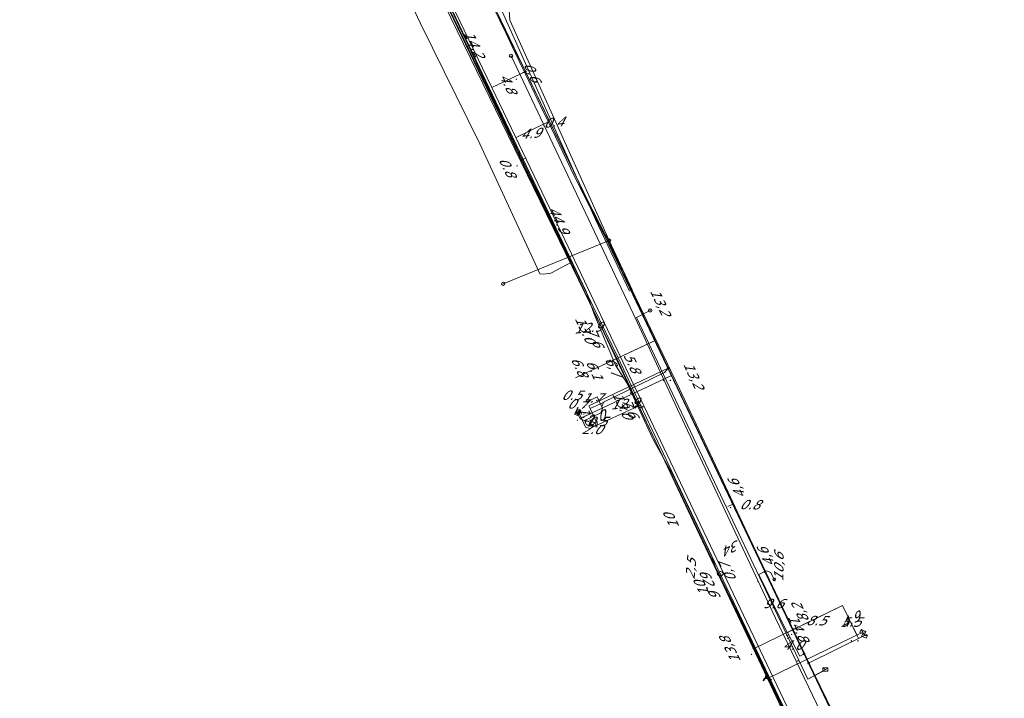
# Model space of a CAD drawing. Header units: metres. Extents: x 124576 to 133557, y 395865 to 402386.
# Tile 40 of 256: x 125753 to 125900, y 397681 to 397783. Entities that reach past the tile are written whole.
import ezdxf
from ezdxf.enums import TextEntityAlignment as Align

# ---------------------------------------------------------------- set-up
doc = ezdxf.new("R2010")
doc.units = ezdxf.units.M
doc.header["$MEASUREMENT"] = 0
for name, color, linetype, lineweight, true_color in [('LG_Datatransport_KPN_BV', 3, 'Continuous', 13, 0x00ff00), ('LG_Datatransport_Ziggo_BV', 3, 'Continuous', 13, 0x00ff00), ('LG_Gas_Lage_Druk_Enexis_Netbeheer_BV', 7, 'Continuous', 13, 0xffdc7d), ('LG_Gas_Lage_Druk_P_Enexis_Netbeheer_BV', 7, 'Continuous', 13, 0xffdc7d), ('LG_Laag_Spanning_Enexis_Netbeheer_BV', 7, 'Continuous', 13, 0x960000), ('LG_Midden_Spanning_Enexis_Netbeheer_BV', 7, 'Continuous', 13, 0xd20000), ('LG_Riool_Onder_Druk_Gemeente_Gilze_en_Rijen', 7, 'Continuous', 13, 0x800080), ('LG_Riool_Onder_Druk_Gemeente_Tilburg_Ruimtelijke_Uitvoering', 7, 'Continuous', 13, 0x800080), ('LG_Riool_Vrij_Verval_Gemeente_Gilze_en_Rijen', 7, 'Continuous', 13, 0xca00a0), ('LG_Riool_Vrij_Verval_Gemeente_Tilburg_Ruimtelijke_Uitvoering', 7, 'Continuous', 13, 0xca00a0), ('LG_unet-4_Brabant_Water', 5, 'Continuous', 13, 0x0000ff), ('MV_Datatransport_lijn', 3, 'Continuous', 0, 0x00ff00)]:
    doc.layers.add(name, color=color, linetype=linetype, lineweight=lineweight, true_color=true_color)
for name, color, linetype, lineweight in [('LG_Laag_Spanning_P_Enexis_Netbeheer_BV', 7, 'Continuous', 0), ('LG_Midden_Spanning_P_Enexis_Netbeheer_BV', 7, 'Continuous', 0), ('LG_n00003_Spitters_Electrotechniek_BV', 7, 'Continuous', 13), ('LG_overig_P_Gemeente_Tilburg_Ruimtelijke_Uitvoering', 7, 'Continuous', 0), ('LG_Riool_Vrij_Verval_P_Gemeente_Gilze_en_Rijen', 7, 'Continuous', 0), ('LG_Riool_Vrij_Verval_P_Gemeente_Tilburg_Ruimtelijke_Uitvoering', 7, 'Continuous', 0), ('LG_unet-4_P_Brabant_Water', 7, 'Continuous', 0), ('MV_Datatransport', 7, 'Continuous', 0), ('MV_Gas_Lage_Druk', 7, 'Continuous', 0), ('MV_Gas_Lage_Druk_lijn', 7, 'Continuous', 0), ('MV_Gas_Lage_Druk_pijl', 7, 'Continuous', 0), ('MV_Laag_Spanning', 7, 'Continuous', 0), ('MV_Laag_Spanning_lijn', 7, 'Continuous', 0), ('MV_Laag_Spanning_pijl', 7, 'Continuous', 0), ('MV_Midden_Spanning', 7, 'Continuous', 0), ('MV_Midden_Spanning_pijl', 7, 'Continuous', 0), ('MV_unet-4', 7, 'Continuous', 0)]:
    doc.layers.add(name, color=color, linetype=linetype, lineweight=lineweight)
doc.styles.add('Klic_Annotatie', font='verdanai.ttf', dxfattribs={"oblique": 20, "height": 1.4})
doc.styles.add('Style-Arial', font='arial.ttf')

# ---------------------------------------------------------------- blocks, each defined once
blk = doc.blocks.new('Mof')
at = {"layer": 'LG_Laag_Spanning_P_Enexis_Netbeheer_BV'}
h = blk.add_hatch(color=256, dxfattribs=at)
edge = h.paths.add_edge_path()
edge.add_arc((0, 0), 2, 0, 360)
blk = doc.blocks.new('DeliveryPoint')
at = {"layer": 'LG_Laag_Spanning_P_Enexis_Netbeheer_BV', "flags": 128}
blk.add_lwpolyline([(-3.7, -2.5), (3.8, -2.5), (3.8, 2.5), (-3.7, 2.5), (-3.7, -2.5)], close=True, dxfattribs=at)
blk.add_lwpolyline([(-3.7, 2.5), (-3.7, 2.2), (0, 0), (3.8, 2.2)], dxfattribs=at)
blk = doc.blocks.new('Mof_1')
at = {"layer": 'LG_Midden_Spanning_P_Enexis_Netbeheer_BV'}
h = blk.add_hatch(color=256, dxfattribs=at)
edge = h.paths.add_edge_path()
edge.add_arc((0, 0), 2, 0, 360)
blk = doc.blocks.new('Streetlight')
at = {"layer": 'LG_Laag_Spanning_P_Enexis_Netbeheer_BV'}
for p, q in [((-1.8, 1.8), (-1.1, 1.1)), ((0, 2.5), (0, 1.5)), ((1.8, 1.8), (1.1, 1.1)), ((-1.1, -1.1), (-1.8, -1.8)), ((0, -1.5), (0, -2.5)), ((1.1, -1.1), (1.8, -1.8))]:
    blk.add_line(p, q, dxfattribs=at)
at = {"layer": 'LG_Laag_Spanning_P_Enexis_Netbeheer_BV', "flags": 128}
for points in [[(-2.5, 0), (-1.5, 0)], [(1.5, 0), (2.5, 0)]]:
    blk.add_lwpolyline(points, dxfattribs=at)
at = {"layer": 'LG_Laag_Spanning_P_Enexis_Netbeheer_BV'}
blk.add_circle((0, 0), 1.5, dxfattribs=at)
blk = doc.blocks.new('DeliveryPoint_1')
at = {"layer": 'LG_Gas_Lage_Druk_P_Enexis_Netbeheer_BV', "flags": 128}
blk.add_lwpolyline([(-3.8, -2.5), (3.8, -2.5), (3.8, 2.5), (-3.8, 2.5), (-3.8, -2.5)], close=True, dxfattribs=at)
blk.add_lwpolyline([(-3.8, 2.5), (-3.8, 2.2), (0, 0), (3.8, 2.2)], dxfattribs=at)
blk = doc.blocks.new('Aftakzadel')
at = {"layer": 'LG_Gas_Lage_Druk_P_Enexis_Netbeheer_BV', "flags": 128}
blk.add_lwpolyline([(3, 3.1, 0.414214), (1, 1.1), (1, -6.4), (-1, -6.4), (-1, 1.1, 0.414214), (-3, 3.1), (-5.5, 3.1), (-5.5, 4.1), (-3, 4.1, -0.414214), (0, 1.1, -0.414214), (3, 4.1), (5.5, 4.1), (5.5, 3.1), (3, 3.1)], format="xyb", close=True, dxfattribs=at)
blk = doc.blocks.new('m_pijl')
at = {"layer": 'MV_Laag_Spanning_pijl'}
blk.add_hatch(color=7, dxfattribs=at).paths.add_polyline_path([(-1, -0.3), (-1, 0), (-1, 0.3), (0, 0)])
at = {"layer": 'MV_Laag_Spanning_pijl', "flags": 128}
blk.add_lwpolyline([(-1, 0), (-1, 0.3), (0, 0), (-1, -0.3), (-1, 0)], close=True, dxfattribs=at)
blk = doc.blocks.new('m_pijl_1')
at = {"layer": 'MV_Midden_Spanning_pijl'}
blk.add_hatch(color=7, dxfattribs=at).paths.add_polyline_path([(-1, -0.3), (-1, 0), (-1, 0.3), (0, 0)])
at = {"layer": 'MV_Midden_Spanning_pijl', "flags": 128}
blk.add_lwpolyline([(-1, 0), (-1, 0.3), (0, 0), (-1, -0.3), (-1, 0)], close=True, dxfattribs=at)
blk = doc.blocks.new('m_pijl_2')
at = {"layer": 'MV_Gas_Lage_Druk_pijl'}
blk.add_hatch(color=7, dxfattribs=at).paths.add_polyline_path([(-1, -0.3), (-1, 0), (-1, 0.3), (0, 0)])
at = {"layer": 'MV_Gas_Lage_Druk_pijl', "flags": 128}
blk.add_lwpolyline([(-1, 0), (-1, 0.3), (0, 0), (-1, -0.3), (-1, 0)], close=True, dxfattribs=at)
blk = doc.blocks.new('Onbekend_12')
at = {"layer": 'LG_Riool_Vrij_Verval_P_Gemeente_Gilze_en_Rijen'}
blk.add_hatch(color=256, dxfattribs=at).paths.add_polyline_path([(-0.3, -1.1, -0.262633), (0.2, 0.2), (0.6, 0.5, 0.379827), (0.7, 1.3), (0.7, 1.3, 0.228508), (0, 1.5), (0, 1.5, 0.459053), (-0.8, 0.8), (-1.3, 0.9, -0.414214), (-0.1, 2, -0.243799), (1.1, 1.5, -0.379827), (0.9, 0.1), (0.5, -0.2, 0.262633), (0.2, -1.1), (-0.2, -1.1)])
blk.add_circle((0, 0), 2.5, dxfattribs=at)
at = {"layer": 'LG_Riool_Vrij_Verval_P_Gemeente_Gilze_en_Rijen', "extrusion": (0, 0, -1)}
blk.add_solid([(0.3, -2.1), (-0.2, -2.1), (0.3, -1.5), (-0.2, -1.5)], dxfattribs=at)
blk = doc.blocks.new('FireHydrant')
at = {"layer": 'LG_unet-4_P_Brabant_Water'}
blk.add_ellipse((0, 0), major_axis=(4.45, 0), ratio=0.727642, dxfattribs=at)
at = {"layer": 'LG_unet-4_P_Brabant_Water', "style": 'Style-Arial'}
blk.add_text('BK', height=2.5, dxfattribs=at).set_placement((0, 0), align=Align.MIDDLE_CENTER)
blk = doc.blocks.new('Onbekend_2')
at = {"layer": 'LG_Riool_Vrij_Verval_P_Gemeente_Tilburg_Ruimtelijke_Uitvoering'}
blk.add_hatch(color=256, dxfattribs=at).paths.add_polyline_path([(-0.3, -1.1, -0.262633), (0.2, 0.2), (0.6, 0.5, 0.379827), (0.7, 1.3), (0.7, 1.3, 0.228508), (0, 1.5), (0, 1.5, 0.459053), (-0.8, 0.8), (-1.3, 0.9, -0.414214), (-0.1, 2, -0.243799), (1.1, 1.5, -0.379827), (0.9, 0.1), (0.5, -0.2, 0.262633), (0.2, -1.1), (-0.2, -1.1)])
blk.add_circle((0, 0), 2.5, dxfattribs=at)
at = {"layer": 'LG_Riool_Vrij_Verval_P_Gemeente_Tilburg_Ruimtelijke_Uitvoering', "extrusion": (0, 0, -1)}
blk.add_solid([(0.3, -2.1), (-0.2, -2.1), (0.3, -1.5), (-0.2, -1.5)], dxfattribs=at)
blk = doc.blocks.new('PuntVanLevering')
at = {"layer": 'LG_Riool_Vrij_Verval_P_Gemeente_Tilburg_Ruimtelijke_Uitvoering', "flags": 128}
blk.add_lwpolyline([(-3.8, -2.5), (3.8, -2.5), (3.8, 2.5), (-3.8, 2.5), (-3.8, -2.5)], close=True, dxfattribs=at)
blk.add_lwpolyline([(-3.8, 2.5), (-3.8, 2.2), (0, 0), (3.8, 2.2)], dxfattribs=at)
blk = doc.blocks.new('Onbekend_1')
at = {"layer": 'LG_overig_P_Gemeente_Tilburg_Ruimtelijke_Uitvoering'}
blk.add_hatch(color=256, dxfattribs=at).paths.add_polyline_path([(-0.3, -1.1, -0.262633), (0.2, 0.2), (0.6, 0.5, 0.379827), (0.7, 1.3), (0.7, 1.3, 0.228508), (0, 1.5), (0, 1.5, 0.459053), (-0.8, 0.8), (-1.3, 0.9, -0.414214), (-0.1, 2, -0.243799), (1.1, 1.5, -0.379827), (0.9, 0.1), (0.5, -0.2, 0.262633), (0.2, -1.1), (-0.2, -1.1)])
blk.add_circle((0, 0), 2.5, dxfattribs=at)
at = {"layer": 'LG_overig_P_Gemeente_Tilburg_Ruimtelijke_Uitvoering', "extrusion": (0, 0, -1)}
blk.add_solid([(0.3, -2.1), (-0.2, -2.1), (0.3, -1.5), (-0.2, -1.5)], dxfattribs=at)

msp = doc.modelspace()

# ---------------------------------------------------------------- linework, layer by layer
at = {"layer": 'LG_Datatransport_KPN_BV', "flags": 128}
for points in [[(125887.07, 397652.09), (125840.27, 397750.3), (125814.96, 397802.9), (125795.79, 397840.66), (125786.13, 397857), (125775.66, 397872.84), (125762.6, 397890.91), (125756.58, 397899.53)], [(125883.68, 397644.31), (125883.04, 397645.68), (125879.05, 397654.31), (125871.51, 397670.61), (125856.52, 397701.39), (125856.47, 397701.51), (125841.85, 397732.22), (125840.54, 397735), (125816.74, 397785.37), (125805.18, 397809.23), (125800.71, 397818.04), (125797.87, 397823.37), (125796.29, 397826.35), (125789.14, 397839.16), (125782.35, 397850.64), (125774.2, 397863.41), (125764.37, 397877.39), (125764.37, 397877.4), (125752.9, 397893.74)], [(125884.51, 397643.07), (125884.46, 397643.19), (125884.4, 397643.3), (125884.05, 397644.13), (125879.05, 397654.31), (125872.92, 397666.8), (125871.81, 397669.26), (125856.52, 397701.39), (125840.54, 397735), (125833.55, 397749.7), (125809.59, 397799.59), (125797.89, 397823.34)]]:
    msp.add_lwpolyline(points, dxfattribs=at)
at = {"layer": 'LG_Datatransport_Ziggo_BV', "flags": 128}
for points in [[(125866.87, 397679.73), (125859.6, 397695.03), (125856.95, 397700.27), (125856.16, 397702.65), (125850.34, 397714.75), (125847.36, 397720.15), (125843.46, 397728.62), (125841.75, 397731.23), (125838.57, 397738.85), (125837.35, 397742.24), (125815.4, 397788.43), (125790.22, 397838.3), (125787.54, 397843.37), (125781.77, 397852.81), (125777.09, 397860.07), (125755.19, 397890.61), (125752.96, 397893.82)], [(125866.87, 397679.73), (125859.6, 397695.03), (125856.95, 397700.27), (125856.16, 397702.65), (125850.34, 397714.75), (125847.36, 397720.15), (125843.46, 397728.62), (125841.75, 397731.23), (125838.57, 397738.85), (125837.35, 397742.24), (125815.4, 397788.43), (125790.22, 397838.3), (125787.54, 397843.37), (125781.77, 397852.81), (125777.09, 397860.07), (125755.19, 397890.61), (125752.96, 397893.82)], [(125752.96, 397893.82), (125755.19, 397890.61), (125777.09, 397860.07), (125781.77, 397852.81), (125787.54, 397843.37), (125790.22, 397838.3), (125815.4, 397788.43), (125837.35, 397742.24), (125838.57, 397738.85), (125841.75, 397731.23), (125843.46, 397728.62), (125847.36, 397720.15), (125850.34, 397714.75), (125856.16, 397702.65), (125856.95, 397700.27), (125859.6, 397695.03), (125866.87, 397679.73)], [(125866.87, 397679.73), (125859.6, 397695.03), (125856.95, 397700.27), (125856.16, 397702.65), (125850.34, 397714.75), (125847.36, 397720.15), (125843.46, 397728.62), (125841.75, 397731.23), (125838.57, 397738.85), (125837.35, 397742.24), (125815.4, 397788.43), (125790.22, 397838.3), (125787.54, 397843.37), (125781.77, 397852.81), (125777.09, 397860.07), (125755.19, 397890.61), (125752.96, 397893.82)], [(125752.96, 397893.82), (125755.19, 397890.61), (125777.09, 397860.07), (125781.77, 397852.81), (125787.54, 397843.37), (125790.22, 397838.3), (125815.4, 397788.43), (125837.35, 397742.24), (125838.57, 397738.85), (125841.75, 397731.23), (125843.46, 397728.62), (125847.36, 397720.15), (125850.34, 397714.75), (125856.16, 397702.65), (125856.95, 397700.27), (125859.6, 397695.03), (125866.87, 397679.73)], [(125866.87, 397679.73), (125859.6, 397695.03), (125856.95, 397700.27), (125856.16, 397702.65), (125850.34, 397714.75), (125847.36, 397720.15), (125843.46, 397728.62), (125841.75, 397731.23), (125838.57, 397738.85), (125837.35, 397742.24), (125815.4, 397788.43), (125790.22, 397838.3), (125787.54, 397843.37), (125781.77, 397852.81), (125777.09, 397860.07), (125755.19, 397890.61), (125752.96, 397893.82)], [(125859.39, 397695.43), (125856.95, 397700.27), (125856.16, 397702.65), (125850.34, 397714.75), (125847.36, 397720.15), (125843.46, 397728.62), (125841.75, 397731.23), (125838.57, 397738.85), (125837.35, 397742.24), (125815.4, 397788.43), (125790.22, 397838.3), (125787.54, 397843.37), (125781.77, 397852.81), (125777.09, 397860.07), (125755.19, 397890.61), (125752.96, 397893.82)], [(125859.39, 397695.43), (125856.95, 397700.27), (125856.16, 397702.65), (125850.34, 397714.75), (125847.36, 397720.15), (125843.46, 397728.62), (125841.75, 397731.23), (125838.57, 397738.85), (125837.35, 397742.24), (125815.4, 397788.43), (125790.22, 397838.3), (125787.54, 397843.37), (125781.77, 397852.81), (125777.09, 397860.07), (125755.19, 397890.61), (125752.96, 397893.82)], [(125859.39, 397695.43), (125856.95, 397700.27), (125856.16, 397702.65), (125850.34, 397714.75), (125847.36, 397720.15), (125843.46, 397728.62), (125841.75, 397731.23), (125838.57, 397738.85), (125837.35, 397742.24), (125815.4, 397788.43), (125790.22, 397838.3), (125787.54, 397843.37), (125781.77, 397852.81), (125777.09, 397860.07), (125755.19, 397890.61), (125752.96, 397893.82)], [(125932.92, 397414.4), (125930.83, 397460.43), (125929.98, 397481.71), (125929.4, 397491.74), (125928.82, 397500.03), (125927.46, 397514.84), (125924.75, 397532.59), (125923.91, 397535.64), (125921.65, 397546.47), (125921.55, 397548.21), (125916.96, 397564.83), (125909.05, 397587.45), (125906.03, 397595.12), (125902.93, 397602.56), (125897.75, 397614.55), (125878.22, 397656.66), (125870.6, 397672.74), (125866.87, 397679.73), (125859.39, 397695.43)], [(125932.92, 397414.4), (125930.83, 397460.43), (125929.98, 397481.71), (125929.4, 397491.74), (125928.82, 397500.03), (125927.46, 397514.84), (125924.75, 397532.59), (125923.91, 397535.64), (125921.65, 397546.47), (125921.55, 397548.21), (125916.96, 397564.83), (125909.05, 397587.45), (125906.03, 397595.12), (125902.93, 397602.56), (125897.75, 397614.55), (125878.22, 397656.66), (125870.6, 397672.74), (125866.87, 397679.73), (125859.39, 397695.43)], [(125932.92, 397414.4), (125930.83, 397460.43), (125929.98, 397481.71), (125929.4, 397491.74), (125928.82, 397500.03), (125927.46, 397514.84), (125924.75, 397532.59), (125923.91, 397535.64), (125921.65, 397546.47), (125921.55, 397548.21), (125916.96, 397564.83), (125909.05, 397587.45), (125906.03, 397595.12), (125902.93, 397602.56), (125897.75, 397614.55), (125878.22, 397656.66), (125870.6, 397672.74), (125866.87, 397679.73), (125859.39, 397695.43)]]:
    msp.add_lwpolyline(points, dxfattribs=at)
at = {"layer": 'LG_Gas_Lage_Druk_Enexis_Netbeheer_BV'}
msp.add_line((125864.43, 397684.46), (125878.7, 397691.38), dxfattribs=at)
at = {"layer": 'LG_Gas_Lage_Druk_Enexis_Netbeheer_BV', "flags": 128}
for points in [[(125884.7, 397641.52), (125884.56, 397641.82), (125864.43, 397684.46), (125853.41, 397707.78), (125845.25, 397725.19), (125841.95, 397732.26), (125816.2, 397785.1), (125810.08, 397798.01), (125799.58, 397820.16), (125797.22, 397824.91), (125796.47, 397826.43), (125795.84, 397827.61), (125770.3, 397868.99), (125752.75, 397893.5)], [(125845.25, 397725.19), (125837.93, 397721.77), (125837.27, 397722.01), (125836.2, 397724.27)]]:
    msp.add_lwpolyline(points, dxfattribs=at)
at = {"layer": 'LG_Laag_Spanning_Enexis_Netbeheer_BV'}
msp.add_line((125870.59, 397686.73), (125878.96, 397690.84), dxfattribs=at)
at = {"layer": 'LG_Laag_Spanning_Enexis_Netbeheer_BV', "flags": 128}
for points in [[(125869.93, 397688.12), (125869.05, 397689.96), (125865.93, 397696.48), (125864.06, 397700.4), (125862.79, 397703.05), (125853.28, 397723.09), (125851.08, 397727.74), (125849.64, 397730.78), (125849.46, 397731.16), (125847.62, 397735.04), (125845.98, 397738.49), (125845.38, 397739.76), (125844.54, 397741.52), (125844.28, 397742.07), (125843.77, 397743.12), (125843.54, 397743.62), (125842.66, 397745.46), (125842.09, 397746.65), (125841.59, 397747.68), (125841.04, 397748.83), (125840.46, 397749.99), (125840.1, 397750.64), (125836.76, 397757.13), (125835.04, 397760.7), (125831.64, 397767.74), (125830.51, 397770.1), (125828.35, 397774.62), (125827.32, 397776.78), (125826.32, 397778.87), (125825.35, 397780.9), (125824.4, 397782.86), (125823.5, 397784.75)], [(125869.93, 397688.12), (125869.05, 397689.96), (125865.93, 397696.48), (125864.06, 397700.4), (125862.79, 397703.05), (125853.28, 397723.09), (125851.08, 397727.74), (125849.64, 397730.78), (125849.46, 397731.16), (125847.62, 397735.04), (125845.98, 397738.49), (125845.38, 397739.76), (125844.54, 397741.52), (125844.28, 397742.07), (125843.77, 397743.12), (125843.54, 397743.62), (125842.66, 397745.46), (125842.09, 397746.65), (125841.59, 397747.68), (125841.04, 397748.83), (125840.46, 397749.99), (125840.1, 397750.64), (125836.76, 397757.13), (125835.04, 397760.7), (125831.64, 397767.74), (125830.51, 397770.1), (125828.35, 397774.62), (125827.32, 397776.78), (125826.32, 397778.87), (125825.35, 397780.9), (125824.4, 397782.86), (125823.5, 397784.75)], [(125849.64, 397730.78), (125849.05, 397730.16), (125839.95, 397725.7), (125839.71, 397725.03), (125839.82, 397724.8), (125839.58, 397724.14), (125837.14, 397723), (125836.47, 397723.24), (125836.02, 397724.19)], [(125864.06, 397700.4), (125864.29, 397700.51), (125864.96, 397700.28), (125865.47, 397699.23)], [(125879.41, 397668.21), (125877.22, 397672.72), (125875.25, 397676.9), (125873.91, 397679.72), (125872.28, 397683.16), (125870.59, 397686.73), (125869.93, 397688.12)], [(125879.41, 397668.21), (125877.22, 397672.72), (125875.25, 397676.9), (125873.91, 397679.72), (125872.28, 397683.16), (125870.59, 397686.73), (125869.93, 397688.12)]]:
    msp.add_lwpolyline(points, dxfattribs=at)
at = {"layer": 'LG_Midden_Spanning_Enexis_Netbeheer_BV', "flags": 128}
for points in [[(125828.29, 397775.12), (125826.77, 397778.27), (125822.53, 397787.13)], [(125828.29, 397775.12), (125826.77, 397778.27), (125822.53, 397787.13)], [(125888.21, 397650.26), (125886.65, 397653.58), (125881.02, 397665.42), (125875.24, 397677.25), (125871.34, 397685.33), (125861.43, 397706.2), (125857.48, 397714.64), (125851.29, 397727.73), (125847, 397736.74), (125842.56, 397745.98), (125840.5, 397750.26), (125840.27, 397750.67), (125837.54, 397756.01), (125832.05, 397767.34), (125828.29, 397775.12)], [(125888.21, 397650.26), (125886.65, 397653.58), (125881.02, 397665.42), (125875.24, 397677.25), (125871.34, 397685.33), (125861.43, 397706.2), (125857.48, 397714.64), (125851.29, 397727.73), (125847, 397736.74), (125842.56, 397745.98), (125840.5, 397750.26), (125840.27, 397750.67), (125837.54, 397756.01), (125832.05, 397767.34), (125828.29, 397775.12)]]:
    msp.add_lwpolyline(points, dxfattribs=at)
at = {"layer": 'LG_n00003_Spitters_Electrotechniek_BV'}
for p, q in [((125806.5, 397795.38), (125812.61, 397782.29)), ((125812.61, 397782.29), (125821.47, 397764.34)), ((125821.47, 397764.34), (125830.04, 397745.79)), ((125832.1, 397745.01), (125835.27, 397746.67)), ((125830.04, 397745.79), (125830.46, 397744.91)), ((125830.46, 397744.91), (125831, 397744.84)), ((125831, 397744.84), (125832.1, 397745.01))]:
    msp.add_line(p, q, dxfattribs=at)
at = {"layer": 'LG_Riool_Onder_Druk_Gemeente_Gilze_en_Rijen', "flags": 128}
msp.add_lwpolyline([(125824.63, 397784.54), (125838.76, 397753.02), (125843.83, 397742.33)], dxfattribs=at)
at = {"layer": 'LG_Riool_Onder_Druk_Gemeente_Tilburg_Ruimtelijke_Uitvoering'}
for p, q in [((125867.16, 397691.19), (125867.29, 397691.25)), ((125867.26, 397690.8), (125867.53, 397690.92)), ((125867.37, 397690.4), (125867.78, 397690.59))]:
    msp.add_line(p, q, dxfattribs=at)
at = {"layer": 'LG_Riool_Onder_Druk_Gemeente_Tilburg_Ruimtelijke_Uitvoering', "flags": 128}
for points in [[(125826.14, 397777.47), (125844.4, 397738.96), (125851.01, 397724.7), (125865.67, 397693.45), (125880.37, 397662.75), (125904.71, 397610.87), (125911.51, 397594.58), (125917.26, 397578.6), (125922.87, 397559.59)], [(125872.69, 397685.47), (125870.49, 397684.32), (125844.89, 397738.39), (125846.93, 397739.43)]]:
    msp.add_lwpolyline(points, dxfattribs=at)
at = {"layer": 'LG_Riool_Vrij_Verval_Gemeente_Gilze_en_Rijen'}
for p in [(125824.99, 397743.42), (125844.23, 397742.52)]:
    msp.add_line(p, (125840.8, 397749.86), dxfattribs=at)
at = {"layer": 'LG_Riool_Vrij_Verval_Gemeente_Gilze_en_Rijen', "flags": 128}
msp.add_lwpolyline([(125840.8, 397749.86), (125825.95, 397782.78), (125825.82, 397785.02)], dxfattribs=at)
at = {"layer": 'LG_Riool_Vrij_Verval_Gemeente_Tilburg_Ruimtelijke_Uitvoering', "flags": 128}
msp.add_lwpolyline([(125873.1, 397685.77), (125870.49, 397684.32), (125844.89, 397738.39), (125846.93, 397739.43)], dxfattribs=at)
at = {"layer": 'LG_unet-4_Brabant_Water', "flags": 128}
for points in [[(125803.47, 397812.36), (125813.13, 397792.37), (125838.42, 397740.01), (125842.13, 397732.34), (125857.39, 397700.08)], [(125857.39, 397700.08), (125867.1, 397679.66), (125882.19, 397647.91), (125885.02, 397642.27)]]:
    msp.add_lwpolyline(points, dxfattribs=at)
at = {"layer": 'MV_Datatransport_lijn'}
for p, q in [((125835.79, 397729.37), (125841.31, 397731.96)), ((125841.31, 397731.96), (125841.42, 397731.74))]:
    msp.add_line(p, q, dxfattribs=at)
at = {"layer": 'MV_Gas_Lage_Druk_lijn'}
msp.add_line((125862.35, 397688.86), (125862.27, 397689.03), dxfattribs=at)
at = {"layer": 'MV_Gas_Lage_Druk_pijl'}
for p, q in [((125828.33, 397762.17), (125827.61, 397761.83)), ((125835.79, 397729.37), (125841.95, 397732.26)), ((125836.63, 397723.37), (125838.26, 397724.13)), ((125838.26, 397724.13), (125839.11, 397722.32)), ((125875.64, 397695.34), (125862.35, 397688.86)), ((125875.64, 397695.34), (125877.8, 397690.94))]:
    msp.add_line(p, q, dxfattribs=at)
at = {"layer": 'MV_Laag_Spanning_lijn'}
for p, q in [((125837.76, 397725.18), (125849.64, 397730.78)), ((125839.01, 397726.52), (125839.71, 397725.03)), ((125840.05, 397725.74), (125839.5, 397725.48)), ((125837.96, 397724.76), (125839.5, 397725.48)), ((125863.16, 397699.96), (125864.06, 397700.4)), ((125867.37, 397691.33), (125875.64, 397695.34)), ((125868.33, 397691.74), (125867.44, 397691.3)), ((125869.3, 397687.79), (125869.93, 397688.12))]:
    msp.add_line(p, q, dxfattribs=at)
at = {"layer": 'MV_Laag_Spanning_pijl'}
for p, q in [((125831.21, 397767.36), (125826.91, 397765.29)), ((125831.65, 397767.57), (125831.21, 397767.36)), ((125835.79, 397729.37), (125847.47, 397734.85)), ((125838.26, 397724.13), (125849.94, 397729.6)), ((125837.48, 397725.79), (125839.01, 397726.52)), ((125837.96, 397724.76), (125837.76, 397725.18)), ((125838.26, 397724.13), (125837.96, 397724.76)), ((125838.26, 397724.13), (125836.45, 397723.28)), ((125838.26, 397724.13), (125838.49, 397723.63)), ((125858.53, 397710.13), (125859.26, 397710.47)), ((125867.37, 397691.33), (125863.16, 397699.96)), ((125875.64, 397695.34), (125868.33, 397691.74)), ((125875.64, 397695.34), (125878.06, 397690.4)), ((125867.44, 397691.3), (125869.3, 397687.79))]:
    msp.add_line(p, q, dxfattribs=at)
at = {"layer": 'MV_Midden_Spanning_pijl'}
for p, q in [((125817.11, 397785.55), (125823.27, 397772.72)), ((125823.29, 397772.73), (125827.71, 397774.83)), ((125827.71, 397774.83), (125828.28, 397775.1)), ((125835.79, 397729.37), (125847.79, 397735)), ((125842.5, 397732.5), (125844.96, 397727.33)), ((125838.26, 397724.13), (125850.03, 397729.64)), ((125844.99, 397727.28), (125871.86, 397670.78))]:
    msp.add_line(p, q, dxfattribs=at)
at = {"layer": 'MV_Midden_Spanning_pijl', "flags": 128}
msp.add_lwpolyline([(125823.27, 397772.72), (125834.18, 397750), (125842.5, 397732.52)], dxfattribs=at)

# ---------------------------------------------------------------- block references
at = {"layer": 'LG_Gas_Lage_Druk_P_Enexis_Netbeheer_BV', "xscale": 0.1, "yscale": 0.1, "zscale": 0.1}
for name, p, rotation in [('Aftakzadel', (125845.25, 397725.19), 65), ('DeliveryPoint_1', (125836.2, 397724.27), 245), ('DeliveryPoint_1', (125878.7, 397691.38), 333.9999999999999), ('Aftakzadel', (125864.43, 397684.46), 65)]:
    msp.add_blockref(name, p, dxfattribs=dict(at, rotation=rotation))
at = {"layer": 'LG_Laag_Spanning_P_Enexis_Netbeheer_BV', "xscale": 0.1, "yscale": 0.1, "zscale": 0.1}
for p in [(125849.64, 397730.78), (125864.06, 397700.4), (125870.59, 397686.73)]:
    msp.add_blockref('Mof', p, dxfattribs=at)
for name, p, rotation in [('DeliveryPoint', (125836.02, 397724.19), 245), ('Streetlight', (125865.47, 397699.23), 64), ('DeliveryPoint', (125878.96, 397690.84), 333.9999999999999), ('Mof', (125869.93, 397688.12), 1)]:
    msp.add_blockref(name, p, dxfattribs=dict(at, rotation=rotation))
at = {"layer": 'LG_Midden_Spanning_P_Enexis_Netbeheer_BV', "xscale": 0.1, "yscale": 0.1, "zscale": 0.1, "rotation": 1}
msp.add_blockref('Mof_1', (125828.29, 397775.12), dxfattribs=at)
at = {"layer": 'LG_overig_P_Gemeente_Tilburg_Ruimtelijke_Uitvoering', "xscale": 0.1, "yscale": 0.1, "zscale": 0.1}
msp.add_blockref('Onbekend_1', (125846.93, 397739.43), dxfattribs=at)
at = {"layer": 'LG_Riool_Vrij_Verval_P_Gemeente_Gilze_en_Rijen', "xscale": 0.1, "yscale": 0.1, "zscale": 0.1}
for p in [(125840.8, 397749.86), (125824.99, 397743.42)]:
    msp.add_blockref('Onbekend_12', p, dxfattribs=at)
at = {"layer": 'LG_Riool_Vrij_Verval_P_Gemeente_Tilburg_Ruimtelijke_Uitvoering', "xscale": 0.1, "yscale": 0.1, "zscale": 0.1}
for name, p in [('Onbekend_2', (125826.14, 397777.47)), ('PuntVanLevering', (125873.1, 397685.77))]:
    msp.add_blockref(name, p, dxfattribs=at)
at = {"layer": 'LG_unet-4_P_Brabant_Water', "xscale": 0.1, "yscale": 0.1, "zscale": 0.1}
msp.add_blockref('FireHydrant', (125857.39, 397700.08), dxfattribs=at)
at = {"layer": 'MV_Gas_Lage_Druk_pijl'}
for p, xscale, yscale, zscale, rotation in [((125827, 397761), 0.1, 0.1, 0.1, 206), ((125841, 397732), 0.1, 0.1, 0.1, 25), ((125838, 397724), 0.1, 0.1, 0.1, 25), ((125839, 397722), 0.1, 0.1, 0.1, 296), ((125877, 397690), 0.09999999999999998, 0.09999999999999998, 0.09999999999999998, 297), ((125862, 397688), 0.1, 0.1, 0.1, 206)]:
    msp.add_blockref('m_pijl_2', p, dxfattribs=dict(at, xscale=xscale, yscale=yscale, zscale=zscale, rotation=rotation))
at = {"layer": 'MV_Laag_Spanning_pijl'}
for p, xscale, yscale, zscale, rotation in [((125831, 397767), 0.1, 0.1, 0.1, 206), ((125826, 397765), 0.1, 0.1, 0.1, 206), ((125847, 397734), 0.1, 0.1, 0.1, 25), ((125849, 397729), 0.1, 0.1, 0.1, 25), ((125839, 397726), 0.1, 0.1, 0.1, 25), ((125837, 397725), 0.1, 0.1, 0.1, 115), ((125836, 397723), 0.1, 0.1, 0.1, 206), ((125837, 397724), 0.1, 0.1, 0.1, 115), ((125838, 397723), 0.1, 0.1, 0.1, 296), ((125859, 397710), 0.1, 0.1, 0.1, 25), ((125863, 397699), 0.1, 0.1, 0.1, 115), ((125868, 397691), 0.1, 0.1, 0.1, 207), ((125878, 397690), 0.09999999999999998, 0.09999999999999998, 0.09999999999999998, 297), ((125869, 397687), 0.1, 0.1, 0.1, 299.0000000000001)]:
    msp.add_blockref('m_pijl', p, dxfattribs=dict(at, xscale=xscale, yscale=yscale, zscale=zscale, rotation=rotation))
at = {"layer": 'MV_Midden_Spanning_pijl', "xscale": 0.1, "yscale": 0.1, "zscale": 0.1}
for p, rotation in [((125828, 397775), 25), ((125827, 397774), 25), ((125823, 397772), 296), ((125847, 397734), 25), ((125842, 397732), 296), ((125850, 397729), 25), ((125844, 397727), 296)]:
    msp.add_blockref('m_pijl_1', p, dxfattribs=dict(at, rotation=rotation))

# ---------------------------------------------------------------- texts
at = {"layer": 'MV_Datatransport', "style": 'Klic_Annotatie', "oblique": 20}
for s, rotation, p in [('13,2', 295.2, (125848.39, 397740.75)), ('7,6', 295.1, (125838.62, 397735.5)), ('6.1', 295, (125838.55, 397730.66)), ('6,7', 295.1, (125841.38, 397731.1)), ('13,2', 295.2, (125853.35, 397729.81)), ('7,6', 295, (125843.87, 397724.99)), ('4,6', 115.4, (125859.99, 397712.67)), ('10', 115.3, (125850.22, 397707.85)), ('34', 205.4, (125859.28, 397704.05)), ('4,6', 115.5, (125864.36, 397702.46)), ('0,7', 115.5, (125858.62, 397700.26)), ('10', 115.6, (125854.74, 397697.79)), ('8,2', 116.2, (125869.47, 397694.14)), ('13,8', 116.2, (125858.97, 397688.6))]:
    msp.add_text(s, height=1.4, rotation=rotation, dxfattribs=at).set_placement(p, align=Align.MIDDLE_CENTER)
at = {"layer": 'MV_Gas_Lage_Druk', "style": 'Klic_Annotatie', "oblique": 20}
for s, rotation, p in [('0.8', 296, (125825.56, 397760.91)), ('6.8', 295, (125836.31, 397731.1)), ('1.8', 295, (125837.45, 397723.75)), ('2.0', 25, (125838.69, 397723.23)), ('14.8', 296, (125868.99, 397692.1)), ('4.9', 26, (125876.72, 397693.14))]:
    msp.add_text(s, height=1.4, rotation=rotation, dxfattribs=at).set_placement(p, align=Align.MIDDLE_CENTER)
at = {"layer": 'MV_Laag_Spanning', "style": 'Klic_Annotatie', "oblique": 20}
for s, rotation, p in [('0.4', 5, (125832.45, 397767.51)), ('4.9', 5, (125829.01, 397765.86)), ('12.9', 5, (125837.6, 397736.83)), ('1.7', 359, (125838.17, 397726.36)), ('12.9', 5, (125843.05, 397725.49)), ('2.0', 359, (125838.18, 397721.66)), ('0.8', 359, (125861.75, 397710.41)), ('9.6', 359, (125865.27, 397695.64)), ('8.5', 359, (125871.67, 397693.09)), ('4.0', 359, (125868.19, 397689.45))]:
    msp.add_text(s, height=1.4, rotation=rotation, dxfattribs=at).set_placement(p, align=Align.MIDDLE_CENTER)
for s, p in [('0.5', (125835.14, 397726.76)), ('0.7', (125836.02, 397725.46)), ('0.5', (125838.9, 397722.84)), ('5.5', (125876.85, 397692.87))]:
    msp.add_text(s, height=1.4, dxfattribs=at).set_placement(p, align=Align.MIDDLE_CENTER)
at = {"layer": 'MV_Midden_Spanning', "style": 'Klic_Annotatie', "oblique": 20}
for s, rotation, p in [('14.2', 296, (125820.59, 397779.3)), ('0.6', 295, (125829.25, 397775.11)), ('4.8', 295, (125825.67, 397773.42)), ('44.9', 296, (125833.24, 397753.04)), ('13.0', 295, (125837.15, 397736.62)), ('5.8', 295, (125844.18, 397731.66)), ('13.0', 295, (125842.74, 397725.34)), ('62.6', 295, (125855.66, 397698.85))]:
    msp.add_text(s, height=1.4, rotation=rotation, dxfattribs=at).set_placement(p, align=Align.MIDDLE_CENTER)
at = {"layer": 'MV_unet-4', "style": 'Klic_Annotatie', "oblique": 20}
for s, rotation, p in [('10,6', 89.6, (125866.15, 397701)), ('2,5', 84.8, (125852.99, 397700.76))]:
    msp.add_text(s, height=1.4, rotation=rotation, dxfattribs=at).set_placement(p, align=Align.MIDDLE_CENTER)

doc.saveas('drawing.dxf')
